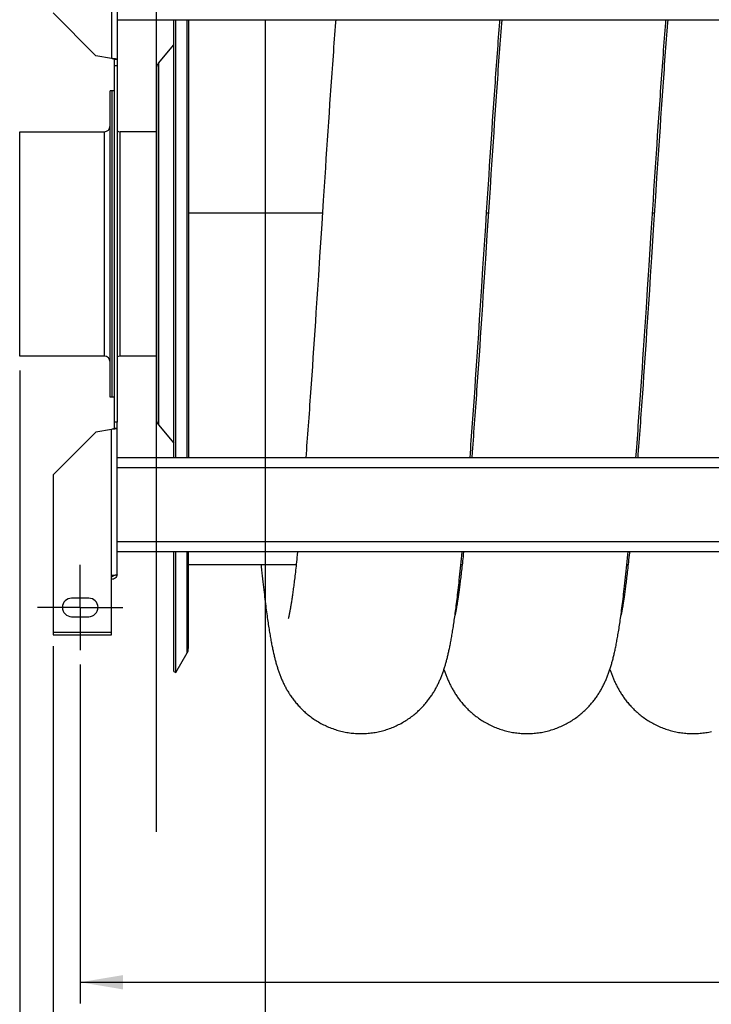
# Model space of a CAD drawing. Extents: x -23 to 420, y 0 to 444.
# Tile 3 of 18: x 131 to 180, y 52 to 121. Entities that reach past the tile are written whole.
import ezdxf

# ---------------------------------------------------------------- set-up
doc = ezdxf.new("R2010")
doc.units = 0
doc.header["$LTSCALE"] = 23.1
doc.linetypes.add('CENTER', pattern=[0.6, 0.375, -0.075, 0.075, -0.075])
doc.layers.get('0').update_dxf_attribs({"linetype": 'CONTINUOUS'})
for name, color, linetype in [('110528_DXF_CONTINUOUS_LINE', 7, 'CONTINUOUS'), ('110528_DXF_DIMENSION', 7, 'CONTINUOUS'), ('110534_DXF_AXIS', 7, 'CONTINUOUS'), ('110534_DXF_CONTINUOUS_LINE', 7, 'CONTINUOUS'), ('110652_DXF_CONTINUOUS_LINE', 7, 'CONTINUOUS'), ('110802_DXF_CONTINUOUS_LINE', 7, 'CONTINUOUS'), ('112850_DXF_CONTINUOUS_LINE', 7, 'CONTINUOUS'), ('ASEM_85_100-10_DXF_DIMENSI', 7, 'CONTINUOUS'), ('HOSE_100_10MDXF_CONTINUOUS', 7, 'CONTINUOUS')]:
    doc.layers.add(name, color=color, linetype=linetype)
doc.styles.get("Standard").update_dxf_attribs({"font": 'txt', "width": 0.7})
doc.dimstyles.new('DIMSTYLE_1', dxfattribs={"dimtxt": 3.5, "dimasz": 3, "dimexe": 1.5, "dimexo": 1, "dimgap": 0.875, "dimtad": 1, "dimdec": 3, "dimlfac": 10, "dimtxsty": 'STANDARD', "dimblk": '_ARROW_FILLED', "dimblk1": '_ARROW_FILLED', "dimblk2": '_ARROW_FILLED', "dimcen": 0.09, "dimazin": 3, "dimtp": 1.2, "dimtm": 1.2, "dimtfac": 1, "dimtdec": 3, "dimtofl": 0, "dimtmove": 0, "dimatfit": 3, "dimtolj": 1})
doc.dimstyles.new('DIMSTYLE_2', dxfattribs={"dimtxt": 3.5, "dimasz": 3, "dimexe": 1.5, "dimexo": 1, "dimgap": 0.875, "dimtad": 1, "dimdec": 3, "dimlfac": 10, "dimtxsty": 'STANDARD', "dimblk": '_ARROW_FILLED', "dimblk1": '_ARROW_FILLED', "dimblk2": '_ARROW_FILLED', "dimcen": 0.09, "dimazin": 3, "dimtp": 0.8, "dimtm": 0.8, "dimtfac": 1, "dimtdec": 3, "dimtofl": 0, "dimtmove": 0, "dimatfit": 3, "dimtolj": 1})
doc.dimstyles.new('DIMSTYLE_5', dxfattribs={"dimtxt": 3.5, "dimasz": 3, "dimexe": 1.5, "dimexo": 1, "dimgap": 0.875, "dimtad": 1, "dimdec": 0, "dimlfac": 10, "dimtxsty": 'STANDARD', "dimblk": '_ARROW_FILLED', "dimblk1": '_ARROW_FILLED', "dimblk2": '_ARROW_FILLED', "dimcen": 0.09, "dimazin": 3, "dimtp": 1.2, "dimtm": 1.2, "dimtfac": 1, "dimtdec": 0, "dimtofl": 0, "dimtmove": 0, "dimatfit": 3, "dimtolj": 1})

# ---------------------------------------------------------------- blocks, each defined once
blk = doc.blocks.new('_ARROW_FILLED')
at = {"color": 0, "linetype": 'BYBLOCK'}
blk.add_solid([(0, 0), (-1, 0.167), (-1, -0.167)], dxfattribs=at)
blk = doc.blocks.new('*D1')
at = {"layer": 'ASEM_85_100-10_DXF_DIMENSI', "color": 2, "linetype": 'CONTINUOUS'}
for p, q in [((133.401, 77.258), (133.401, 42.19)), ((234.601, 77.258), (234.601, 42.19)), ((133.401, 43.69), (184.001, 43.69)), ((234.601, 43.69), (184.001, 43.69))]:
    blk.add_line(p, q, dxfattribs=at)
at = {"layer": 'ASEM_85_100-10_DXF_DIMENSI', "color": 2, "linetype": 'CONTINUOUS', "xscale": 3, "yscale": 3, "zscale": 3, "rotation": 180}
blk.add_blockref('_ARROW_FILLED', (133.401, 43.69), dxfattribs=at)
at = {"layer": 'ASEM_85_100-10_DXF_DIMENSI', "color": 2, "linetype": 'CONTINUOUS', "xscale": 3, "yscale": 3, "zscale": 3}
blk.add_blockref('_ARROW_FILLED', (234.601, 43.69), dxfattribs=at)
at = {"layer": 'ASEM_85_100-10_DXF_DIMENSI', "color": 2, "linetype": 'CONTINUOUS', "insert": (184.001, 48.065), "char_height": 3.5, "width": 14.25, "attachment_point": 2}
blk.add_mtext('1012', dxfattribs=at)
blk = doc.blocks.new('*D2')
at = {"layer": 'ASEM_85_100-10_DXF_DIMENSI', "color": 2, "linetype": 'CONTINUOUS'}
for p, q in [((135.301, 75.984), (135.301, 52.19)), ((232.701, 75.984), (232.701, 52.19)), ((135.301, 53.69), (184.001, 53.69)), ((232.701, 53.69), (184.001, 53.69))]:
    blk.add_line(p, q, dxfattribs=at)
at = {"layer": 'ASEM_85_100-10_DXF_DIMENSI', "color": 2, "linetype": 'CONTINUOUS', "xscale": 3, "yscale": 3, "zscale": 3, "rotation": 180}
blk.add_blockref('_ARROW_FILLED', (135.301, 53.69), dxfattribs=at)
at = {"layer": 'ASEM_85_100-10_DXF_DIMENSI', "color": 2, "linetype": 'CONTINUOUS', "xscale": 3, "yscale": 3, "zscale": 3}
blk.add_blockref('_ARROW_FILLED', (232.701, 53.69), dxfattribs=at)
at = {"layer": 'ASEM_85_100-10_DXF_DIMENSI', "color": 2, "linetype": 'CONTINUOUS', "insert": (184.001, 58.065), "char_height": 3.5, "width": 12.375, "attachment_point": 2}
blk.add_mtext('974', dxfattribs=at)
blk = doc.blocks.new('*D7')
at = {"layer": 'ASEM_85_100-10_DXF_DIMENSI', "color": 2, "linetype": 'CONTINUOUS'}
for p, q in [((131.051, 96.609), (131.051, 32.19)), ((243.186, 96.019), (243.186, 32.19)), ((131.051, 33.69), (187.118, 33.69)), ((243.186, 33.69), (187.118, 33.69))]:
    blk.add_line(p, q, dxfattribs=at)
at = {"layer": 'ASEM_85_100-10_DXF_DIMENSI', "color": 2, "linetype": 'CONTINUOUS', "xscale": 3, "yscale": 3, "zscale": 3, "rotation": 180}
blk.add_blockref('_ARROW_FILLED', (131.051, 33.69), dxfattribs=at)
at = {"layer": 'ASEM_85_100-10_DXF_DIMENSI', "color": 2, "linetype": 'CONTINUOUS', "xscale": 3, "yscale": 3, "zscale": 3}
blk.add_blockref('_ARROW_FILLED', (243.186, 33.69), dxfattribs=at)
at = {"layer": 'ASEM_85_100-10_DXF_DIMENSI', "color": 2, "linetype": 'CONTINUOUS', "insert": (187.118, 38.065), "char_height": 3.5, "width": 13.125, "attachment_point": 2}
blk.add_mtext('1121', dxfattribs=at)

msp = doc.modelspace()

# ---------------------------------------------------------------- linework, layer by layer
at = {"layer": '110528_DXF_CONTINUOUS_LINE', "color": 3, "linetype": 'CONTINUOUS'}
for p, q in [((141.88238, 90.48445), (141.88238, 121.21529)), ((140.80273, 118.16568), (141.88238, 119.45236)), ((140.65066, 117.74786), (140.65066, 93.22103)), ((140.80273, 92.80321), (141.88238, 91.51653)), ((141.88238, 75.48445), (141.88238, 83.89412))]:
    msp.add_line(p, q, dxfattribs=at)
at = {"layer": '110528_DXF_CONTINUOUS_LINE', "color": 7, "linetype": 'CONTINUOUS'}
for p, q in [((142.01229, 90.48445), (142.01229, 121.21529)), ((142.89841, 121.21529), (142.89841, 90.48445)), ((142.01229, 75.40945), (142.01229, 83.89412)), ((142.89841, 77.11842), (142.89841, 83.89412)), ((142.01229, 75.40945), (142.81132, 76.79342)), ((141.88238, 75.48445), (142.01229, 75.40945))]:
    msp.add_line(p, q, dxfattribs=at)
at = {"layer": '110528_DXF_CONTINUOUS_LINE', "color": 9, "linetype": 'CONTINUOUS'}
for p, q in [((142.81132, 90.48445), (142.81132, 121.21529)), ((140.80273, 118.16568), (140.80273, 92.80321)), ((142.81132, 76.79342), (142.81132, 83.89412))]:
    msp.add_line(p, q, dxfattribs=at)
at = {"layer": '110528_DXF_CONTINUOUS_LINE', "color": 3, "linetype": 'CONTINUOUS'}
for centre, start, end in [((141.30066, 117.74786), 140, 180), ((141.30066, 93.22103), 180, 220)]:
    msp.add_arc(centre, 0.65, start, end, dxfattribs=at)
at = {"layer": '110528_DXF_CONTINUOUS_LINE', "color": 7, "linetype": 'CONTINUOUS'}
msp.add_arc((142.24841, 77.11842), 0.65, 330, 360, dxfattribs=at)
at = {"layer": '110528_DXF_DIMENSION', "color": 2, "linetype": 'CONTINUOUS'}
msp.add_line((140.65066, 64.23502), (140.65066, 146.73387), dxfattribs=at)
at = {"layer": '110534_DXF_AXIS', "color": 7, "linetype": 'CENTER'}
for q in [(135.30066, 82.98446), (132.30065, 79.98445), (135.30066, 76.98444), (138.30067, 79.98445)]:
    msp.add_line((135.30066, 79.98445), q, dxfattribs=at)
at = {"layer": '110534_DXF_CONTINUOUS_LINE', "color": 9, "linetype": 'CONTINUOUS'}
for p, q in [((137.50066, 128.7367), (137.50066, 118.49579)), ((137.50066, 82.23219), (137.50066, 92.4731)), ((133.40066, 78.25779), (137.50066, 78.25779))]:
    msp.add_line(p, q, dxfattribs=at)
at = {"layer": '110534_DXF_CONTINUOUS_LINE', "color": 3, "linetype": 'CONTINUOUS'}
for p, q in [((137.90066, 128.67649), (137.90066, 92.98445)), ((133.40066, 121.68975), (136.40066, 118.68975)), ((137.50066, 118.49579), (136.40066, 118.68975)), ((137.90066, 82.2924), (137.90066, 92.98445)), ((133.40066, 89.27914), (136.40066, 92.27914)), ((137.50066, 92.4731), (136.40066, 92.27914)), ((133.40066, 89.27914), (133.40066, 78.05778)), ((137.50066, 78.05778), (137.50066, 82.23219)), ((135.90066, 80.63445), (134.70066, 80.63445)), ((134.70066, 79.33445), (135.90066, 79.33445)), ((133.40066, 78.05779), (137.50066, 78.05779))]:
    msp.add_line(p, q, dxfattribs=at)
at = {"layer": '110534_DXF_CONTINUOUS_LINE', "color": 7, "linetype": 'CONTINUOUS'}
for p, q in [((137.70066, 92.98445), (137.70066, 118.42277)), ((137.90066, 118.42277), (137.70066, 118.42277)), ((137.90066, 117.98445), (137.70066, 117.98445)), ((137.70066, 92.54612), (137.70066, 92.98445)), ((137.90066, 92.98445), (137.70066, 92.98445)), ((137.90066, 92.54612), (137.70066, 92.54612))]:
    msp.add_line(p, q, dxfattribs=at)
at = {"layer": '110534_DXF_CONTINUOUS_LINE', "color": 3, "linetype": 'CONTINUOUS'}
for centre, radius, start, end in [((137.50921, 82.34978), 0.39145, 349.8908495, 350.6553507), ((134.70066, 79.98445), 0.65, 90, 270), ((135.90066, 79.98445), 0.65, 270, 90)]:
    msp.add_arc(centre, radius, start, end, dxfattribs=at)
at = {"layer": '110534_DXF_CONTINUOUS_LINE', "color": 7, "linetype": 'CONTINUOUS'}
for points, knots in [([(137.70066, 118.42277), (137.70066, 118.43069), (137.67765, 118.44777), (137.63664, 118.46143), (137.57334, 118.47914), (137.52621, 118.48986), (137.50066, 118.49579)], [0, 0, 0, 0, 0.1095964, 0.32647794, 0.63723776, 1, 1, 1, 1]), ([(137.70066, 92.54612), (137.70066, 92.5382), (137.67765, 92.52112), (137.63664, 92.50746), (137.57334, 92.48975), (137.52621, 92.47904), (137.50066, 92.4731)], [0, 0, 0, 0, 0.1095964, 0.32647794, 0.63723776, 1, 1, 1, 1]), ([(137.50066, 82.15197), (137.53484, 82.15197), (137.60423, 82.16984), (137.65548, 82.22003), (137.67291, 82.24924)], [0, 0, 0, 0, 0.50119096, 1, 1, 1, 1])]:
    msp.add_open_spline(points, degree=3, knots=knots, dxfattribs=at)
at = {"layer": '110534_DXF_CONTINUOUS_LINE', "color": 3, "linetype": 'CONTINUOUS'}
for points, knots in [([(137.90066, 118.42277), (137.90066, 118.42674), (137.88875, 118.43549), (137.86646, 118.44239), (137.82905, 118.45157), (137.75727, 118.46401), (137.64605, 118.47893), (137.5517, 118.48986), (137.50066, 118.49579)], [0, 0, 0, 0, 0.0290834, 0.08885385, 0.18164624, 0.30490852, 0.62429132, 1, 1, 1, 1]), ([(137.90066, 92.54612), (137.90066, 92.54215), (137.88875, 92.5334), (137.86646, 92.5265), (137.82905, 92.51732), (137.75727, 92.50488), (137.64605, 92.48996), (137.5517, 92.47903), (137.50066, 92.4731)], [0, 0, 0, 0, 0.0290834, 0.08885385, 0.18164624, 0.30490852, 0.62429132, 1, 1, 1, 1]), ([(137.50066, 82.23219), (137.5517, 82.23708), (137.62585, 82.24417), (137.72006, 82.25427), (137.78009, 82.26165), (137.82885, 82.26864), (137.86658, 82.2762), (137.88785, 82.28178), (137.90066, 82.28881), (137.90066, 82.2924)], [0, 0, 0, 0, 0.37771184, 0.54853637, 0.69852876, 0.82207755, 0.91471109, 0.97358369, 1, 1, 1, 1]), ([(137.89458, 82.28107), (137.88654, 82.23593), (137.85405, 82.1476), (137.76282, 82.04039), (137.64021, 81.97037), (137.54695, 81.9542), (137.50066, 81.9542)], [0, 0, 0, 0, 0.24875061, 0.49833507, 0.74886161, 1, 1, 1, 1])]:
    msp.add_open_spline(points, degree=3, knots=knots, dxfattribs=at)
at = {"layer": '110652_DXF_CONTINUOUS_LINE', "color": 3, "linetype": 'CONTINUOUS'}
for p, q in [((142.89841, 107.66663), (152.30881, 107.66663)), ((163.83307, 107.66663), (163.96264, 107.66663)), ((175.48693, 107.66663), (175.6165, 107.66663)), ((150.46665, 82.98445), (142.89841, 82.98445)), ((162.12051, 82.98445), (162.03021, 82.98445)), ((173.77435, 82.98445), (173.68407, 82.98445))]:
    msp.add_line(p, q, dxfattribs=at)
at = {"layer": '110652_DXF_CONTINUOUS_LINE', "color": 9, "linetype": 'CONTINUOUS'}
for p, q in [((142.89841, 107.66663), (152.30881, 107.66663)), ((163.83307, 107.66663), (163.96264, 107.66663)), ((175.48693, 107.66663), (175.6165, 107.66663)), ((150.46665, 82.98445), (142.89841, 82.98445)), ((162.12051, 82.98445), (162.03021, 82.98445)), ((173.77435, 82.98445), (173.68407, 82.98445))]:
    msp.add_line(p, q, dxfattribs=at)
at = {"layer": '110802_DXF_CONTINUOUS_LINE', "color": 7, "linetype": 'CONTINUOUS'}
for p, q in [((137.90066, 121.21529), (230.10066, 121.21529)), ((230.10066, 90.48445), (137.90066, 90.48445)), ((230.10066, 83.89412), (137.90066, 83.89412))]:
    msp.add_line(p, q, dxfattribs=at)
at = {"layer": '110802_DXF_CONTINUOUS_LINE', "color": 9, "linetype": 'CONTINUOUS'}
for p, q in [((230.10066, 89.78445), (137.90066, 89.78445)), ((230.10066, 84.59412), (137.90066, 84.59412))]:
    msp.add_line(p, q, dxfattribs=at)
at = {"layer": '112850_DXF_CONTINUOUS_LINE', "color": 7, "linetype": 'CONTINUOUS'}
for p, q in [((137.40066, 94.73445), (137.40066, 116.23445)), ((137.55066, 116.23445), (137.40066, 116.23445)), ((137.70066, 116.23445), (137.55066, 116.23445)), ((137.55066, 94.73447), (137.55066, 116.23442)), ((137.55066, 94.73447), (137.55066, 116.23442)), ((131.05066, 97.60945), (131.05066, 113.35945)), ((131.05066, 113.35945), (137.00066, 113.35945)), ((140.65066, 113.35945), (138.10066, 113.35945)), ((137.00066, 97.60945), (131.05066, 97.60945)), ((140.65066, 97.60945), (138.10066, 97.60945)), ((137.55066, 94.73445), (137.40066, 94.73445)), ((137.70066, 94.73445), (137.55066, 94.73445))]:
    msp.add_line(p, q, dxfattribs=at)
at = {"layer": '112850_DXF_CONTINUOUS_LINE', "color": 9, "linetype": 'CONTINUOUS'}
for p, q in [((137.00066, 97.60945), (137.00066, 113.35945)), ((138.10066, 97.60945), (138.10066, 113.35945))]:
    msp.add_line(p, q, dxfattribs=at)
at = {"layer": '112850_DXF_CONTINUOUS_LINE', "color": 7, "linetype": 'CONTINUOUS'}
for centre, start, end in [((137.00066, 113.75945), 270, 360), ((138.10066, 113.75945), 240, 270), ((137.00066, 97.20945), 0, 90), ((138.10066, 97.20945), 90, 120)]:
    msp.add_arc(centre, 0.4, start, end, dxfattribs=at)
at = {"layer": 'HOSE_100_10MDXF_CONTINUOUS', "color": 4, "linetype": 'CONTINUOUS'}
msp.add_line((148.29841, 121.21529), (148.29841, 9.24467), dxfattribs=at)
at = {"layer": 'HOSE_100_10MDXF_CONTINUOUS', "color": 7, "linetype": 'CONTINUOUS'}
for p, q in [((176.14249, 115.58137), (176.09931, 114.95245)), ((152.7726, 114.67396), (152.72949, 114.03929)), ((152.81575, 115.3046), (152.7726, 114.67396)), ((164.26092, 114.11138), (164.30316, 114.72704)), ((164.46281, 115.20605), (164.41954, 114.57278)), ((176.09931, 114.95245), (176.05615, 114.31933)), ((152.72949, 114.03929), (152.68643, 113.40093)), ((164.21866, 113.49046), (164.26092, 114.11138)), ((164.41954, 114.57278), (164.37632, 113.93555)), ((175.88781, 113.71569), (175.93029, 114.33789)), ((176.05615, 114.31933), (176.01303, 113.68233)), ((152.68643, 113.40093), (152.64342, 112.75918)), ((164.17635, 112.86464), (164.21866, 113.49046)), ((164.33317, 113.29481), (164.29007, 112.65104)), ((164.37632, 113.93555), (164.33317, 113.29481)), ((175.84529, 113.08844), (175.88781, 113.71569)), ((176.01303, 113.68233), (175.96996, 113.04175)), ((152.64342, 112.75918), (152.60045, 112.11438)), ((164.13401, 112.23426), (164.17635, 112.86464)), ((164.29007, 112.65104), (164.24702, 112.00444)), ((175.80275, 112.45666), (175.84529, 113.08844)), ((175.96996, 113.04175), (175.92694, 112.39791)), ((152.60045, 112.11438), (152.55753, 111.46686)), ((164.09164, 111.59967), (164.13401, 112.23426)), ((164.24702, 112.00444), (164.20401, 111.35522)), ((175.76019, 111.82077), (175.80275, 112.45666)), ((175.92694, 112.39791), (175.88396, 111.75116)), ((152.55753, 111.46686), (152.51464, 110.81699)), ((164.04923, 110.96122), (164.09164, 111.59967)), ((164.20401, 111.35522), (164.13954, 110.37674)), ((175.71763, 111.18108), (175.76019, 111.82077)), ((175.88396, 111.75116), (175.84102, 111.10178)), ((152.51464, 110.81699), (152.4504, 109.83856)), ((164.0068, 110.3193), (164.04923, 110.96122)), ((175.65374, 110.21478), (175.71763, 111.18108)), ((175.84102, 111.10178), (175.77671, 110.12359)), ((152.4504, 109.83856), (152.36491, 108.52898)), ((163.96434, 109.67428), (164.0068, 110.3193)), ((164.13954, 110.37674), (164.07512, 109.39332)), ((175.58975, 109.24088), (175.65374, 110.21478)), ((175.77671, 110.12359), (175.69113, 108.8139)), ((163.92186, 109.02654), (163.96434, 109.67428)), ((164.07512, 109.39332), (164.01075, 108.40634)), ((175.54702, 108.58787), (175.58975, 109.24088)), ((152.36491, 108.52898), (152.25819, 106.88713)), ((163.83682, 107.72428), (163.92186, 109.02654)), ((175.48285, 107.60388), (175.54702, 108.58787)), ((175.69113, 108.8139), (175.58439, 107.17239)), ((164.01075, 108.40634), (163.86081, 106.09777)), ((163.77298, 106.74277), (163.83682, 107.72428)), ((175.39719, 106.28586), (175.48285, 107.60388)), ((175.58439, 107.17239), (175.56304, 106.84358)), ((152.25819, 106.88713), (152.10896, 104.58711)), ((163.6451, 104.77135), (163.77298, 106.74277)), ((175.56304, 106.84358), (175.41355, 104.53925)), ((163.86081, 106.09777), (163.75399, 104.45083)), ((175.24704, 103.97149), (175.39719, 106.28586)), ((152.10896, 104.58711), (152.02381, 103.27717)), ((163.58101, 103.78349), (163.6451, 104.77135)), ((163.75399, 104.45083), (163.66861, 103.13807)), ((175.41355, 104.53925), (175.32832, 103.22825)), ((163.49542, 102.46707), (163.58101, 103.78349)), ((175.13958, 102.31845), (175.22556, 103.64066)), ((175.22556, 103.64066), (175.24704, 103.97149)), ((152.02381, 103.27717), (151.96003, 102.29942)), ((163.66861, 103.13807), (163.58336, 101.83294)), ((175.32832, 103.22825), (175.26454, 102.25057)), ((151.96003, 102.29942), (151.91757, 101.65065)), ((163.40973, 101.15469), (163.49542, 102.46707)), ((175.05347, 101.00044), (175.13958, 102.31845)), ((175.26454, 102.25057), (175.20084, 101.27862)), ((151.91757, 101.65065), (151.85397, 100.68309)), ((163.58336, 101.83294), (163.54079, 101.18421)), ((163.3454, 100.17512), (163.40973, 101.15469)), ((163.54079, 101.18421), (163.477, 100.21685)), ((174.98881, 100.0165), (175.05347, 101.00044)), ((175.20084, 101.27862), (175.15841, 100.63407)), ((151.85397, 100.68309), (151.81161, 100.0421)), ((163.28103, 99.20063), (163.3454, 100.17512)), ((163.477, 100.21685), (163.43452, 99.57625)), ((175.15841, 100.63407), (175.11599, 99.99251)), ((151.81161, 100.0421), (151.76927, 99.40451)), ((163.43452, 99.57625), (163.39208, 98.93948)), ((174.94567, 99.36332), (174.98881, 100.0165)), ((175.11599, 99.99251), (175.07358, 99.35413)), ((151.76927, 99.40451), (151.72694, 98.77059)), ((163.23807, 98.55405), (163.28103, 99.20063)), ((163.39208, 98.93948), (163.34967, 98.30683)), ((174.9025, 98.71273), (174.94567, 99.36332)), ((175.07358, 99.35413), (175.0312, 98.7195)), ((151.68463, 98.14056), (151.64234, 97.51493)), ((151.72694, 98.77059), (151.68463, 98.14056)), ((163.19506, 97.91013), (163.23807, 98.55405)), ((163.34967, 98.30683), (163.3073, 97.67863)), ((174.85928, 98.06503), (174.9025, 98.71273)), ((174.98884, 98.08907), (174.94653, 97.46339)), ((175.0312, 98.7195), (174.98884, 98.08907)), ((151.64234, 97.51493), (151.60009, 96.89412)), ((163.15199, 97.26919), (163.19506, 97.91013)), ((163.3073, 97.67863), (163.26495, 97.05514)), ((174.77271, 96.7795), (174.81602, 97.42053)), ((174.81602, 97.42053), (174.85928, 98.06503)), ((174.94653, 97.46339), (174.90428, 96.84291)), ((151.60009, 96.89412), (151.55788, 96.27864)), ((163.10886, 96.63164), (163.15199, 97.26919)), ((163.26495, 97.05514), (163.22263, 96.43671)), ((174.72935, 96.14219), (174.77271, 96.7795)), ((174.90428, 96.84291), (174.86209, 96.228)), ((163.06568, 95.99795), (163.10886, 96.63164)), ((151.15992, 90.76477), (151.1384, 90.48445)), ((162.67172, 90.48445), (162.69669, 90.81708)), ((162.82336, 90.89026), (162.79224, 90.48445)), ((174.32555, 90.48445), (174.35876, 90.92708)), ((161.62069, 79.44541), (161.61336, 79.41129)), ((161.63256, 79.50225), (161.62069, 79.44541)), ((173.27879, 79.46625), (173.26753, 79.41339)), ((149.91355, 79.21702), (149.91198, 79.21133)), ((149.94204, 79.33271), (149.93302, 79.29421)), ((149.95245, 79.37879), (149.94204, 79.33271)), ((161.58482, 79.20801), (161.60218, 79.33092)), ((173.23842, 79.20636), (173.26207, 79.37391))]:
    msp.add_line(p, q, dxfattribs=at)
at = {"layer": 'HOSE_100_10MDXF_CONTINUOUS', "color": 9, "linetype": 'CONTINUOUS'}
for p, q in [((142.89841, 107.66663), (152.30881, 107.66663)), ((163.83307, 107.66663), (163.96264, 107.66663)), ((175.48693, 107.66663), (175.6165, 107.66663)), ((150.46665, 82.98445), (142.89841, 82.98445)), ((162.12051, 82.98445), (162.03021, 82.98445)), ((173.77435, 82.98445), (173.68407, 82.98445))]:
    msp.add_line(p, q, dxfattribs=at)
at = {"layer": 'HOSE_100_10MDXF_CONTINUOUS', "color": 7, "linetype": 'CONTINUOUS'}
for points in [[(153.24241, 121.21529), (153.22829, 121.03114), (153.20643, 120.74407), (153.1846, 120.45523), (153.1628, 120.16469), (153.141, 119.8724), (153.11923, 119.57836), (153.09746, 119.28265), (153.07571, 118.9853), (153.05397, 118.68635), (153.03225, 118.38585), (153.01054, 118.08383), (152.98884, 117.78034), (152.96716, 117.47542), (152.94549, 117.16911), (152.92383, 116.86146), (152.90219, 116.55252), (152.88056, 116.24231), (152.85895, 115.9309), (152.81575, 115.3046)], [(164.30316, 114.72704), (164.34536, 115.33709), (164.36645, 115.63988), (164.38752, 115.94113), (164.40858, 116.24078), (164.42962, 116.53878), (164.45065, 116.83507), (164.47166, 117.12963), (164.49266, 117.4224), (164.51363, 117.71332), (164.53459, 118.00238), (164.55553, 118.28951), (164.57645, 118.57468), (164.59735, 118.85785), (164.61823, 119.13896), (164.63908, 119.41798), (164.65992, 119.69488), (164.68073, 119.96962), (164.70151, 120.24217), (164.72228, 120.5125), (164.74302, 120.7806), (164.76375, 121.04644), (164.77701, 121.21529)], [(164.89623, 121.21529), (164.87628, 120.95453), (164.85437, 120.66599), (164.83249, 120.37577), (164.81062, 120.08391), (164.78878, 119.79037), (164.76696, 119.49521), (164.74515, 119.19847), (164.72336, 118.90011), (164.70159, 118.60016), (164.67982, 118.29869), (164.65807, 117.99568), (164.63633, 117.69116), (164.61461, 117.38518), (164.59289, 117.07779), (164.57119, 116.76903), (164.54949, 116.45894), (164.52781, 116.14755), (164.50613, 115.8349), (164.46281, 115.20605)], [(175.93029, 114.33789), (175.97273, 114.9546), (175.99392, 115.26073), (176.01511, 115.56533), (176.03627, 115.86833), (176.05743, 116.16968), (176.07856, 116.46935), (176.09968, 116.76727), (176.12077, 117.06339), (176.14185, 117.35769), (176.1629, 117.65012), (176.18393, 117.94062), (176.20495, 118.22918), (176.22595, 118.51583), (176.24693, 118.80051), (176.2679, 119.08321), (176.28886, 119.36394), (176.30981, 119.6427), (176.33076, 119.91941), (176.35168, 120.19399), (176.37259, 120.46645), (176.39348, 120.7367), (176.41433, 121.00453), (176.43087, 121.21529)], [(176.55009, 121.21529), (176.53348, 120.99837), (176.51161, 120.71088), (176.48978, 120.42174), (176.46797, 120.1309), (176.44618, 119.8384), (176.42441, 119.54428), (176.40265, 119.24848), (176.38091, 118.951), (176.35917, 118.65192), (176.33745, 118.35126), (176.31574, 118.04903), (176.29404, 117.74528), (176.27235, 117.4401), (176.25066, 117.1335), (176.22899, 116.82555), (176.20734, 116.51631), (176.18571, 116.20585), (176.14249, 115.58137)], [(151.55788, 96.27864), (151.51573, 95.66889), (151.49467, 95.36628), (151.47363, 95.06523), (151.4526, 94.7658), (151.43159, 94.46801), (151.4106, 94.17193), (151.38963, 93.87759), (151.36867, 93.58502), (151.34772, 93.29427), (151.32679, 93.00536), (151.30588, 92.71835), (151.28498, 92.43324), (151.2641, 92.15009), (151.24323, 91.86891), (151.22238, 91.58976), (151.20154, 91.31264), (151.18072, 91.03762), (151.15992, 90.76477)], [(163.22263, 96.43671), (163.18033, 95.82374), (163.1592, 95.51945), (163.13808, 95.21669), (163.11698, 94.91555), (163.0959, 94.61609), (163.07484, 94.31832), (163.05379, 94.0223), (163.03277, 93.72808), (163.01176, 93.43568), (162.99076, 93.1451), (162.96979, 92.85639), (162.94882, 92.56958), (162.92787, 92.28467), (162.90693, 92.00168), (162.88601, 91.72067), (162.8651, 91.44175), (162.84422, 91.16493), (162.82336, 90.89026)], [(174.35876, 90.92708), (174.38067, 91.22182), (174.40256, 91.51822), (174.42444, 91.81627), (174.4463, 92.11595), (174.46815, 92.41721), (174.48998, 92.72002), (174.51181, 93.02435), (174.53362, 93.33016), (174.55542, 93.63742), (174.57721, 93.9461), (174.59898, 94.25615), (174.62075, 94.5675), (174.64249, 94.88012), (174.66423, 95.19396), (174.68595, 95.50895), (174.72935, 96.14219)], [(174.86209, 96.228), (174.81997, 95.61903), (174.79892, 95.31688), (174.7779, 95.01633), (174.75689, 94.71744), (174.7359, 94.42021), (174.71493, 94.1247), (174.69397, 93.83093), (174.67303, 93.5389), (174.6521, 93.24864), (174.63118, 92.9602), (174.61028, 92.67359), (174.58939, 92.38883), (174.56851, 92.10597), (174.54764, 91.82508), (174.5268, 91.54618), (174.50596, 91.26932), (174.48514, 90.99456), (174.46435, 90.72194), (174.4461, 90.48445)], [(162.69669, 90.81708), (162.71851, 91.10994), (162.74031, 91.40443), (162.7621, 91.70055), (162.78387, 91.99827), (162.80562, 92.29752), (162.82737, 92.59832), (162.8491, 92.90061), (162.87081, 93.20435), (162.89251, 93.50953), (162.9142, 93.8161), (162.93588, 94.12402), (162.95754, 94.43327), (162.97919, 94.7438), (163.00082, 95.05556), (163.02245, 95.36853), (163.06568, 95.99795)], [(150.56337, 83.89412), (150.53985, 83.66679), (150.52221, 83.4989), (150.50487, 83.336), (150.48786, 83.17815), (150.47115, 83.0251), (150.45472, 82.87655), (150.43858, 82.73242), (150.42271, 82.59263), (150.4071, 82.45683), (150.39174, 82.32496), (150.37663, 82.19696), (150.36175, 82.07254), (150.3471, 81.95161), (150.33267, 81.83416), (150.31845, 81.72001), (150.30444, 81.60908), (150.29065, 81.50134), (150.27707, 81.3967), (150.26369, 81.29508), (150.25052, 81.19647), (150.23756, 81.10074), (150.2248, 81.00786), (150.21224, 80.91778), (150.19988, 80.83043), (150.18772, 80.74573), (150.17576, 80.66368), (150.16401, 80.58423), (150.15247, 80.50733), (150.14113, 80.43294), (150.13001, 80.36108), (150.1191, 80.29169), (150.10841, 80.22475), (150.09795, 80.16023), (150.08772, 80.09809), (150.07771, 80.03831), (150.06794, 79.98086), (150.0584, 79.9257), (150.04911, 79.87281), (150.04006, 79.82216), (150.03127, 79.77372), (150.02272, 79.72745), (150.01444, 79.68334), (150.00642, 79.64136), (149.99867, 79.60146), (149.99119, 79.56364), (149.984, 79.52786), (149.97709, 79.49409), (149.97047, 79.46233), (149.96415, 79.43254), (149.95814, 79.40469), (149.95245, 79.37879)], [(161.60218, 79.33092), (161.61945, 79.45513), (161.63685, 79.58225), (161.65437, 79.71234), (161.67205, 79.84558), (161.68987, 79.98201), (161.70784, 80.12171), (161.72598, 80.26483), (161.74428, 80.41141), (161.76274, 80.56154), (161.7814, 80.71557), (161.80025, 80.87348), (161.8193, 81.03543), (161.83862, 81.20208), (161.8582, 81.3735), (161.87805, 81.5498), (161.89825, 81.73175), (161.9188, 81.91963), (161.9397, 82.1134), (161.96095, 82.31334), (161.98263, 82.5201), (162.00466, 82.73332), (162.02692, 82.95171), (162.0494, 83.17546), (162.07211, 83.40455), (162.09487, 83.63731), (162.11962, 83.89412)], [(162.21722, 83.89412), (162.19666, 83.69517), (162.18051, 83.54109), (162.16459, 83.39091), (162.14889, 83.24456), (162.13342, 83.10201), (162.11817, 82.9631), (162.10313, 82.82778), (162.08831, 82.69601), (162.0737, 82.56765), (162.05931, 82.44266), (162.04512, 82.321), (162.03114, 82.20252), (162.01736, 82.0872), (162.00378, 81.97497), (161.9904, 81.8657), (161.9772, 81.75934), (161.9642, 81.65585), (161.95138, 81.55508), (161.93874, 81.457), (161.92628, 81.36156), (161.91399, 81.26866), (161.90188, 81.17824), (161.88995, 81.09029), (161.87819, 81.00477), (161.8666, 80.92164), (161.8552, 80.84088), (161.84397, 80.76244), (161.83292, 80.68629), (161.82205, 80.61241), (161.81135, 80.54073), (161.80083, 80.47121), (161.79049, 80.40384), (161.78034, 80.33862), (161.77038, 80.27554), (161.76062, 80.21455), (161.75104, 80.15562), (161.74166, 80.09873), (161.73248, 80.04384), (161.72349, 79.99092), (161.71471, 79.93995), (161.70613, 79.89089), (161.69776, 79.84376), (161.6896, 79.79851), (161.68166, 79.75512), (161.67394, 79.7136), (161.66646, 79.67392), (161.6592, 79.63604), (161.65218, 79.59997), (161.6454, 79.56567), (161.63886, 79.53312), (161.63256, 79.50225)], [(173.26207, 79.37391), (173.28098, 79.5107), (173.30004, 79.65106), (173.31926, 79.795), (173.33864, 79.94266), (173.35825, 80.09456), (173.37808, 80.25078), (173.39814, 80.41143), (173.41849, 80.57712), (173.43915, 80.74809), (173.46011, 80.92433), (173.48137, 81.10607), (173.50297, 81.29369), (173.52487, 81.48706), (173.547, 81.68561), (173.56937, 81.88946), (173.59196, 82.09868), (173.61472, 82.3126), (173.63763, 82.53129), (173.66071, 82.7548), (173.68385, 82.98229), (173.70707, 83.21381), (173.73036, 83.44935), (173.75362, 83.6879), (173.77346, 83.89412)], [(173.87106, 83.89412), (173.86226, 83.8084), (173.84479, 83.64043), (173.82764, 83.47746), (173.81079, 83.31943), (173.79426, 83.16623), (173.77799, 83.01731), (173.76198, 82.87256), (173.74622, 82.73196), (173.73068, 82.59506), (173.71536, 82.46175), (173.70026, 82.33204), (173.68537, 82.20579), (173.67069, 82.08294), (173.65622, 81.96346), (173.64196, 81.84725), (173.62791, 81.73427), (173.61407, 81.62447), (173.60044, 81.51776), (173.58701, 81.41407), (173.57378, 81.31338), (173.56075, 81.21557), (173.54792, 81.12058), (173.5353, 81.02839), (173.52288, 80.93898), (173.51066, 80.85229), (173.49866, 80.76829), (173.48687, 80.68701), (173.47531, 80.60846), (173.46398, 80.53256), (173.45285, 80.4592), (173.44194, 80.38833), (173.43125, 80.31993), (173.42077, 80.25392), (173.41051, 80.19025), (173.40046, 80.12889), (173.39065, 80.06984), (173.38105, 80.01304), (173.37169, 79.95846), (173.36257, 79.90609), (173.35369, 79.8559), (173.34505, 79.80785), (173.33665, 79.76191), (173.32851, 79.71807), (173.32063, 79.67627), (173.313, 79.63648), (173.30563, 79.59866), (173.29853, 79.56277), (173.29168, 79.52876), (173.2851, 79.4966), (173.27879, 79.46625)], [(148.00142, 82.98445), (148.01672, 82.83342), (148.03931, 82.61339), (148.06168, 82.39881), (148.08374, 82.19011), (148.10549, 81.9874), (148.12695, 81.79034), (148.14813, 81.59871), (148.16903, 81.4124), (148.18965, 81.2313), (148.21002, 81.05515), (148.23013, 80.88388), (148.24999, 80.71737), (148.26962, 80.55531), (148.28902, 80.39764), (148.3082, 80.24423), (148.32718, 80.09479), (148.34597, 79.94922), (148.36456, 79.80745), (148.383, 79.66915), (148.40128, 79.53421), (148.41941, 79.4026), (148.43741, 79.27409), (148.45528, 79.14859), (148.47303, 79.02606), (148.49066, 78.90639), (148.50817, 78.78952), (148.52558, 78.6754), (148.54288, 78.56391), (148.56008, 78.45498), (148.57719, 78.34857), (148.59421, 78.24462), (148.61114, 78.14305), (148.62798, 78.04382), (148.64475, 77.94682), (148.66144, 77.85201), (148.67806, 77.75933), (148.69463, 77.66867), (148.71114, 77.57999), (148.7276, 77.49322), (148.74402, 77.40827), (148.7604, 77.3251), (148.77676, 77.24365), (148.79312, 77.16377), (148.80947, 77.08542), (148.82583, 77.00855), (148.84223, 76.93296), (148.85869, 76.85862), (148.87521, 76.78547), (148.89183, 76.71334), (148.90857, 76.64216), (148.92542, 76.57192), (148.94243, 76.50246), (148.95962, 76.43375), (148.97698, 76.36576), (148.99454, 76.29841), (149.01233, 76.23166), (149.03034, 76.16549), (149.0486, 76.09983), (149.06712, 76.03465), (149.08593, 75.96993), (149.10503, 75.9056), (149.12446, 75.84164), (149.14422, 75.77802), (149.16434, 75.71467), (149.18483, 75.65158), (149.20573, 75.58873), (149.22705, 75.52604), (149.24883, 75.4635), (149.27107, 75.40107), (149.29381, 75.33871), (149.31709, 75.27637), (149.34092, 75.21406), (149.36533, 75.15171), (149.39036, 75.08929), (149.41603, 75.02681), (149.44232, 74.96433), (149.46928, 74.90182), (149.49691, 74.83927), (149.52517, 74.77684), (149.55409, 74.71449), (149.58369, 74.65223), (149.61389, 74.59023), (149.64469, 74.5285), (149.67614, 74.46701), (149.70817, 74.40586), (149.74074, 74.34515), (149.77393, 74.28477), (149.80791, 74.22441), (149.84267, 74.1641), (149.87826, 74.10384), (149.91489, 74.04328), (149.95265, 73.98235), (149.99151, 73.92116), (150.03152, 73.85968), (150.07273, 73.79792), (150.11514, 73.73591), (150.15877, 73.67372), (150.20364, 73.61137), (150.24978, 73.54887), (150.29719, 73.48628), (150.34591, 73.42363), (150.39594, 73.36094), (150.44731, 73.29826), (150.50002, 73.23563), (150.55412, 73.17307), (150.60963, 73.11059), (150.66656, 73.04825), (150.72494, 72.98606), (150.78482, 72.92405), (150.84623, 72.86224), (150.90917, 72.80068), (150.97364, 72.73944), (151.03966, 72.67855), (151.10724, 72.61807), (151.17631, 72.55809), (151.24691, 72.49867), (151.31903, 72.43983), (151.3926, 72.38169), (151.46762, 72.3243), (151.54411, 72.26768), (151.62197, 72.21195), (151.70119, 72.15715), (151.78178, 72.10331), (151.86364, 72.05053), (151.94676, 71.99886), (152.03114, 71.94831), (152.11667, 71.89898), (152.20334, 71.8509), (152.29114, 71.80411), (152.37998, 71.75866), (152.46982, 71.71459), (152.56066, 71.67193), (152.65242, 71.63073), (152.74506, 71.59102), (152.83857, 71.5528), (152.93288, 71.51614), (153.02794, 71.48105), (153.12374, 71.44755), (153.22023, 71.41567), (153.31737, 71.38542), (153.41514, 71.35681), (153.51348, 71.32988), (153.61236, 71.30464), (153.71177, 71.2811), (153.81162, 71.25927), (153.91191, 71.23917), (154.01259, 71.2208), (154.11362, 71.20419), (154.21495, 71.18934), (154.31657, 71.17625), (154.41842, 71.16493), (154.52046, 71.15539), (154.62267, 71.14763), (154.72498, 71.14166), (154.82737, 71.13748), (154.9298, 71.13508), (155.01584, 71.13445)], [(149.93302, 79.29421), (149.92546, 79.26312), (149.92226, 79.25033), (149.91946, 79.23934), (149.91706, 79.23014), (149.91509, 79.22271), (149.91355, 79.21702)], [(155.01583, 71.13445), (155.10342, 71.1351), (155.20605, 71.13753), (155.30863, 71.14176), (155.41114, 71.14778), (155.51354, 71.15559), (155.61578, 71.16519), (155.71781, 71.17657), (155.81962, 71.18974), (155.92115, 71.20467), (156.02235, 71.22137), (156.12322, 71.23983), (156.22368, 71.26003), (156.32371, 71.28196), (156.42328, 71.30562), (156.52233, 71.33098), (156.62083, 71.35803), (156.71876, 71.38676), (156.81605, 71.41715), (156.91267, 71.44917), (157.00861, 71.48281), (157.1038, 71.51805), (157.19822, 71.55485), (157.29185, 71.59322), (157.38461, 71.63309), (157.47649, 71.67446), (157.56746, 71.7173), (157.65742, 71.76154), (157.74636, 71.80716), (157.83425, 71.85414), (157.92099, 71.90239), (158.00658, 71.95188), (158.091, 72.00259), (158.17415, 72.05443), (158.25604, 72.10737), (158.33666, 72.16137), (158.4159, 72.21634), (158.49377, 72.27223), (158.57027, 72.32901), (158.6453, 72.38657), (158.71887, 72.44486), (158.79098, 72.50385), (158.86156, 72.56343), (158.93061, 72.62355), (158.99815, 72.68417), (159.06412, 72.74518), (159.12852, 72.80653), (159.19138, 72.86818), (159.2527, 72.93008), (159.31248, 72.99215), (159.37076, 73.0544), (159.4276, 73.11682), (159.48304, 73.17939), (159.53708, 73.24206), (159.58975, 73.30481), (159.64108, 73.36763), (159.69109, 73.43047), (159.73972, 73.4932), (159.78698, 73.55576), (159.83292, 73.61816), (159.87753, 73.68033), (159.9208, 73.74217), (159.9628, 73.80372), (160.00365, 73.86508), (160.04337, 73.92624), (160.08199, 73.98718), (160.11963, 74.04803), (160.1563, 74.10879), (160.19204, 74.16943), (160.22692, 74.23006), (160.26097, 74.2907), (160.29421, 74.35133), (160.3267, 74.41202), (160.35846, 74.4728), (160.38951, 74.53365), (160.4199, 74.59465), (160.44965, 74.65583), (160.47877, 74.71716), (160.50728, 74.77866), (160.5352, 74.84038), (160.56255, 74.9023), (160.58927, 74.96427), (160.61537, 75.02629), (160.64089, 75.0884), (160.6658, 75.15047), (160.6901, 75.21251), (160.71383, 75.27454), (160.73699, 75.33651), (160.75958, 75.3984), (160.78164, 75.46024), (160.80319, 75.52208), (160.82426, 75.58391), (160.84486, 75.64576), (160.86503, 75.70771), (160.8848, 75.76977), (160.90417, 75.83197), (160.9232, 75.89439), (160.94188, 75.95705), (160.96025, 76.01997), (160.97832, 76.08322), (160.99612, 76.14683), (161.01365, 76.21083), (161.03095, 76.27533), (161.04804, 76.34034), (161.06492, 76.4059), (161.08164, 76.47217), (161.09822, 76.53919), (161.11465, 76.60699), (161.13097, 76.67568), (161.14719, 76.74531), (161.16332, 76.81591), (161.17938, 76.88761), (161.19539, 76.96045), (161.21135, 77.03448), (161.22728, 77.1098), (161.24319, 77.18648), (161.25909, 77.26454), (161.27498, 77.34406), (161.29088, 77.42509), (161.30679, 77.50767), (161.32272, 77.59188), (161.33867, 77.67775), (161.35465, 77.76535), (161.37067, 77.85475), (161.38673, 77.94599), (161.40283, 78.03914), (161.419, 78.13428), (161.43523, 78.23147), (161.45153, 78.33077), (161.46791, 78.43227), (161.48437, 78.53604), (161.50091, 78.64213), (161.51754, 78.7506), (161.53426, 78.86151), (161.55108, 78.97492), (161.56801, 79.09093), (161.58482, 79.20801)], [(166.66961, 71.13447), (166.75766, 71.13513), (166.86076, 71.13758), (166.96381, 71.14184), (167.0668, 71.14792), (167.16967, 71.1558), (167.27238, 71.16549), (167.37488, 71.17698), (167.47716, 71.19027), (167.57915, 71.20535), (167.68082, 71.2222), (167.78214, 71.24083), (167.88306, 71.26122), (167.98354, 71.28336), (168.08355, 71.30724), (168.18304, 71.33284), (168.28197, 71.36014), (168.38032, 71.38914), (168.47802, 71.4198), (168.57505, 71.45212), (168.67139, 71.48607), (168.76697, 71.52163), (168.86177, 71.55877), (168.95576, 71.59749), (169.04887, 71.63772), (169.14107, 71.67945), (169.23235, 71.72266), (169.3226, 71.76728), (169.41182, 71.8133), (169.49999, 71.86068), (169.58701, 71.90934), (169.67286, 71.95926), (169.75754, 72.01041), (169.84094, 72.0627), (169.92305, 72.11608), (170.00386, 72.17053), (170.08328, 72.22594), (170.16131, 72.28228), (170.23795, 72.3395), (170.3131, 72.3975), (170.38677, 72.45624), (170.45897, 72.51566), (170.52962, 72.57567), (170.59873, 72.63622), (170.66631, 72.69727), (170.73231, 72.7587), (170.79673, 72.82046), (170.85959, 72.88253), (170.92092, 72.94485), (170.98069, 73.00734), (171.03897, 73.07001), (171.09579, 73.13284), (171.1512, 73.19582), (171.2052, 73.2589), (171.25782, 73.32204), (171.30908, 73.38523), (171.35899, 73.44842), (171.40753, 73.51149), (171.45469, 73.57441), (171.50053, 73.63716), (171.54506, 73.69969), (171.58827, 73.76195), (171.63023, 73.82394), (171.67101, 73.8857), (171.71063, 73.94721), (171.74912, 74.00846), (171.78655, 74.0695), (171.82294, 74.1303), (171.85832, 74.19085), (171.89282, 74.25133), (171.92644, 74.3117), (171.95921, 74.37197), (171.99131, 74.43243), (172.02276, 74.49309), (172.05357, 74.55395), (172.08383, 74.6152), (172.11362, 74.67695), (172.14289, 74.73912), (172.17164, 74.80169), (172.19989, 74.86471), (172.22764, 74.92816), (172.25484, 74.9919), (172.28149, 75.05593), (172.30763, 75.12029), (172.3332, 75.18485), (172.35823, 75.24962), (172.38275, 75.31464), (172.40673, 75.37984), (172.4302, 75.44523), (172.45318, 75.51084), (172.47568, 75.57664), (172.4977, 75.64264), (172.51928, 75.70888), (172.54043, 75.77537), (172.56117, 75.84215), (172.58153, 75.90923), (172.60151, 75.97666), (172.62114, 76.04444), (172.64044, 76.11263), (172.65945, 76.18132), (172.67818, 76.25056), (172.69665, 76.32037), (172.7149, 76.39087), (172.73293, 76.46208), (172.75076, 76.53406), (172.76844, 76.60697), (172.78598, 76.68084), (172.80339, 76.75572), (172.8207, 76.83179), (172.83794, 76.90911), (172.8551, 76.98772), (172.87223, 77.0678), (172.88933, 77.1494), (172.90641, 77.23257), (172.92351, 77.31752), (172.94064, 77.40433), (172.9578, 77.49304), (172.97501, 77.5838), (172.99228, 77.67668), (173.00962, 77.77173), (173.02702, 77.86904), (173.0445, 77.96867), (173.06205, 78.0707), (173.0797, 78.17523), (173.09744, 78.28232), (173.11528, 78.39204), (173.13323, 78.5045), (173.15129, 78.6198), (173.16946, 78.73798), (173.18775, 78.85907), (173.20614, 78.9831), (173.22465, 79.11018), (173.23842, 79.20636)], [(160.84273, 75.63938), (160.85796, 75.59349), (160.879, 75.53152), (160.90053, 75.46954), (160.92256, 75.40756), (160.94513, 75.34555), (160.96826, 75.28345), (160.99196, 75.22128), (161.01624, 75.15911), (161.04112, 75.0969), (161.06661, 75.03466), (161.0927, 74.97249), (161.1194, 74.91036), (161.14673, 74.84828), (161.17465, 74.78639), (161.20315, 74.72473), (161.23226, 74.66322), (161.262, 74.6019), (161.29237, 74.54076), (161.32339, 74.47979), (161.35513, 74.4189), (161.38758, 74.35811), (161.42078, 74.29739), (161.45479, 74.23667), (161.48963, 74.17595), (161.52532, 74.11523), (161.56195, 74.05441), (161.59953, 73.99349), (161.63809, 73.93249), (161.67775, 73.87127), (161.71853, 73.80985), (161.76046, 73.74826), (161.80365, 73.68637), (161.84818, 73.62417), (161.89403, 73.56173), (161.94121, 73.49911), (161.98976, 73.43633), (162.0397, 73.37343), (162.09097, 73.31054), (162.14358, 73.24771), (162.19756, 73.18494), (162.25295, 73.12228), (162.30974, 73.05977), (162.36797, 72.99743), (162.4277, 72.93525), (162.48898, 72.87324), (162.55181, 72.81148), (162.61617, 72.75002), (162.68212, 72.68889), (162.74965, 72.62814), (162.81869, 72.56789), (162.88927, 72.50817), (162.9614, 72.44903), (163.03498, 72.39059), (163.11004, 72.33288), (163.18658, 72.27595), (163.2645, 72.2199), (163.34379, 72.16477), (163.42447, 72.11062), (163.50643, 72.05752), (163.58966, 72.00552), (163.67416, 71.95466), (163.75984, 71.90501), (163.84668, 71.8566), (163.93468, 71.80947), (164.02374, 71.76369), (164.11384, 71.71929), (164.20496, 71.6763), (164.297, 71.63478), (164.38994, 71.59475), (164.48375, 71.55625), (164.57837, 71.51929), (164.67377, 71.48392), (164.76992, 71.45015), (164.86678, 71.418), (164.9643, 71.3875), (165.06246, 71.35865), (165.1612, 71.3315), (165.2605, 71.30604), (165.36032, 71.2823), (165.46059, 71.26029), (165.5613, 71.24002), (165.66241, 71.2215), (165.76386, 71.20475), (165.86561, 71.18978), (165.96765, 71.17658), (166.06991, 71.16517), (166.17236, 71.15556), (166.27497, 71.14774), (166.37767, 71.14173), (166.48043, 71.13751), (166.58323, 71.1351), (166.66961, 71.13447)], [(172.4966, 75.63932), (172.51143, 75.59463), (172.5321, 75.53369), (172.55327, 75.47271), (172.57493, 75.41167), (172.59715, 75.35051), (172.61993, 75.2892), (172.64331, 75.22775), (172.66733, 75.16609), (172.69202, 75.10417), (172.7174, 75.04203), (172.74348, 74.9797), (172.7703, 74.91714), (172.79786, 74.85438), (172.82611, 74.79163), (172.85507, 74.72885), (172.88476, 74.66605), (172.91507, 74.60349), (172.94602, 74.54115), (172.97763, 74.47903), (173.00979, 74.41736), (173.04242, 74.35627), (173.07561, 74.29561), (173.10951, 74.23514), (173.14408, 74.17492), (173.17937, 74.11488), (173.2157, 74.05455), (173.25316, 73.99383), (173.29171, 73.93283), (173.33145, 73.87149), (173.37244, 73.80975), (173.41468, 73.74771), (173.45814, 73.68547), (173.50282, 73.62307), (173.54877, 73.56053), (173.59598, 73.4979), (173.64448, 73.43521), (173.6943, 73.37249), (173.74546, 73.30975), (173.79799, 73.24704), (173.85191, 73.18437), (173.90724, 73.12177), (173.96403, 73.05928), (174.02228, 72.99693), (174.08203, 72.93474), (174.14333, 72.87274), (174.20617, 72.81098), (174.27054, 72.74953), (174.33648, 72.68842), (174.40398, 72.6277), (174.47301, 72.56748), (174.54356, 72.5078), (174.61566, 72.4487), (174.68922, 72.39028), (174.76426, 72.3326), (174.84077, 72.27569), (174.91868, 72.21966), (174.99797, 72.16455), (175.07865, 72.1104), (175.16061, 72.0573), (175.24386, 72.0053), (175.32839, 71.95443), (175.4141, 71.90477), (175.50097, 71.85636), (175.589, 71.80922), (175.67809, 71.76344), (175.76821, 71.71904), (175.85935, 71.67605), (175.95141, 71.63453), (176.04435, 71.59452), (176.13817, 71.55602), (176.23278, 71.51908), (176.32817, 71.48373), (176.42431, 71.44997), (176.52114, 71.41784), (176.61863, 71.38735), (176.71676, 71.35853), (176.81547, 71.33139), (176.91473, 71.30595), (177.01451, 71.28222), (177.11474, 71.26023), (177.21541, 71.23997), (177.31648, 71.22147), (177.41789, 71.20473), (177.51961, 71.18976), (177.62161, 71.17658), (177.72384, 71.16518), (177.82626, 71.15557), (177.92884, 71.14775), (178.03153, 71.14174), (178.13428, 71.13752), (178.23707, 71.13511), (178.32345, 71.13447)], [(178.32345, 71.13447), (178.4112, 71.13513), (178.51397, 71.13757), (178.61668, 71.1418), (178.71931, 71.14784), (178.82182, 71.15567), (178.92415, 71.16529), (179.02627, 71.1767), (179.12816, 71.18989), (179.22977, 71.20485), (179.33105, 71.22158), (179.43199, 71.24007), (179.53253, 71.26031), (179.63263, 71.28228)]]:
    msp.add_lwpolyline(points, dxfattribs=at)

# ---------------------------------------------------------------- dimensions: what is measured, and where the dimension line sits
at = {"layer": 'ASEM_85_100-10_DXF_DIMENSI', "color": 2, "linetype": 'CONTINUOUS'}
dim = msp.add_linear_dim(base=(243.18566, 33.69038), p1=(131.05066, 97.60945), p2=(243.18566, 97.01945), dimstyle='DIMSTYLE_5', dxfattribs=at)
dim.commit()
dim.dimension.update_dxf_attribs({"geometry": '*D7', "text_midpoint": (186.61816, 33.69038), "dimtype": 160})
for base, p1, p2, dimstyle, picture, middle in [((133.40066, 43.69038), (234.60066, 78.25779), (133.40066, 78.25779), 'DIMSTYLE_1', '*D1', (183.50066, 43.69038)), ((135.30066, 53.69038), (232.70066, 76.98444), (135.30066, 76.98444), 'DIMSTYLE_2', '*D2', (183.50066, 53.69038))]:
    dim = msp.add_linear_dim(base=base, p1=p1, p2=p2, angle=180, dimstyle=dimstyle, dxfattribs=at)
    dim.commit()
    dim.dimension.update_dxf_attribs({"geometry": picture, "text_midpoint": middle, "dimtype": 160})

doc.saveas('drawing.dxf')
